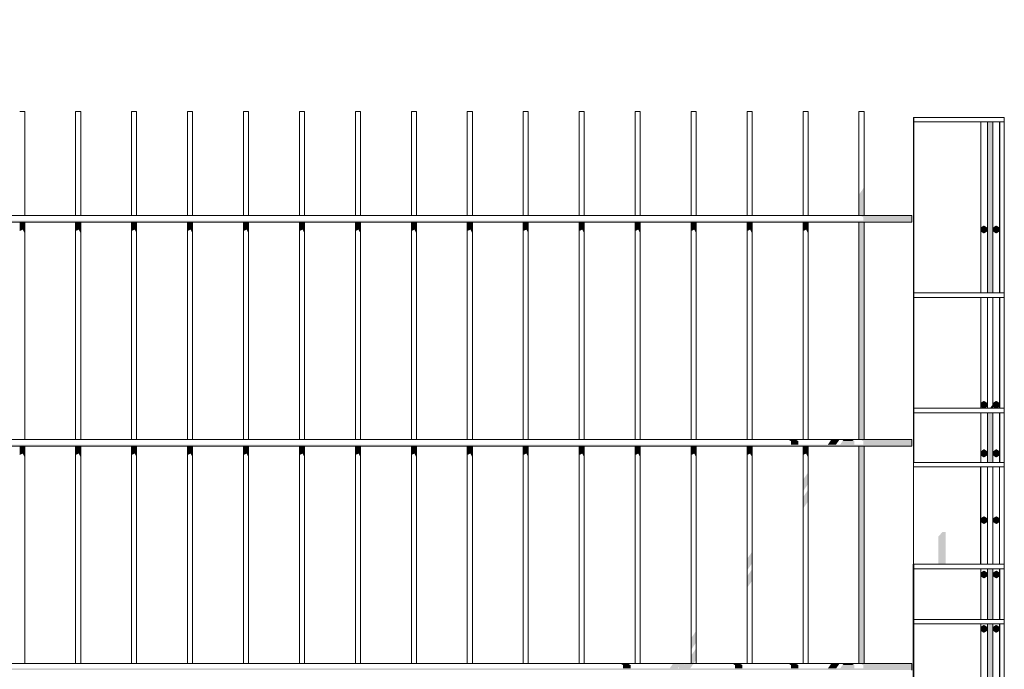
# Model space of a CAD drawing. Header units: metres. Extents: x -111 to -1, y -8 to 26.
# Tile 205 of 209: x -4.05 to -3.17, y 0.025 to 0.605. Entities that reach past the tile are written whole.
import ezdxf

# ---------------------------------------------------------------- set-up
doc = ezdxf.new("R2010")
doc.units = ezdxf.units.M
doc.header["$MEASUREMENT"] = 0
doc.layers.add('40 Absturzsicherung', color=7, linetype='Continuous')
doc.layers.add('94 Genehmigungsplanung Bemaßung', color=7, linetype='Continuous')
doc.styles.add('ERSTELLTER_STIL_2', font='arial.ttf')
doc.dimstyles.new('ERSTELLTER_STIL__1', dxfattribs={"dimtxt": 0.25, "dimasz": 0.19, "dimexe": 0.18, "dimexo": 0.1, "dimgap": 0, "dimtad": 1, "dimtih": 1, "dimtoh": 1, "dimzin": 0, "dimdsep": 46, "dimtxsty": 'ERSTELLTER_STIL_2', "dimblk": 'ARROWHEAD_6', "dimblk1": 'ARROWHEAD_6', "dimblk2": 'ARROWHEAD_6', "dimcen": 0.09, "dimclrd": 7, "dimclre": 7, "dimclrt": 7, "dimazin": 0, "dimtfac": 1, "dimtdec": 4, "dimtmove": 0, "dimatfit": 3, "dimfxl": 1, "dimtolj": 1, "dimtzin": 0, "dimarcsym": 0})

# ---------------------------------------------------------------- blocks, each defined once
blk = doc.blocks.new('*D122', base_point=(-27236.13209, 0))
at = {"layer": '94 Genehmigungsplanung Bemaßung', "color": 7, "linetype": 'Continuous', "lineweight": 13}
for p, q in [((-17.34109, 9.38425), (-17.34109, 9.75925)), ((-2.34191, 9.38425), (-2.34191, 9.75925)), ((-17.24109, 9.67175), (-17.44109, 9.47175)), ((-2.44191, 9.47175), (-2.24191, 9.67175)), ((-17.34109, 9.57175), (-2.34191, 9.57175)), ((-2.34191, 9.57175), (-2.19191, 9.57175))]:
    blk.add_line(p, q, dxfattribs=at)
at = {"layer": '94 Genehmigungsplanung Bemaßung', "color": 7, "lineweight": 13, "insert": (-10.27049, 9.62175), "char_height": 0.25, "attachment_point": 7, "style": 'ERSTELLTER_STIL_2'}
blk.add_mtext('\\A1;{\\pql;\\fArial|b0|i0|c0|p0;\\W1.000000;15,00}', dxfattribs=at)
blk = doc.blocks.new('ARROWHEAD_6')
at = {"color": 0, "linetype": 'Continuous', "lineweight": 0}
for p, q in [((-0.5, -0.5), (0.5, 0.5)), ((0, 0), (-1, 0))]:
    blk.add_line(p, q, dxfattribs=at)

msp = doc.modelspace()

# ---------------------------------------------------------------- hatches: boundary and pattern name
at = {"layer": '40 Absturzsicherung', "linetype": 'Continuous', "lineweight": 0, "true_color": 0x000000}
for points in [[(-3.25134, 0.25834), (-3.25135, 0.51408), (-3.25134, 0.25434)], [(-3.18505, 0.51408), (-3.18505, 0.36134), (-3.18268, 0.36134), (-3.18268, 0.51408)], [(-3.18268, 0.51408), (-3.18268, 0.36134), (-3.1803, 0.36134), (-3.1803, 0.51408)], [(-3.30007, 0.43048), (-3.29728, 0.43048), (-3.29728, 0.45312), (-3.30007, 0.44917)], [(-3.29555, 0.45556), (-3.29728, 0.45312), (-3.29728, 0.43048), (-3.29555, 0.43048)], [(-3.25291, 0.42598), (-4.77804, 0.42598), (-4.77804, 0.42448), (-3.25291, 0.42448)], [(-4.04728, 0.42448), (-4.05007, 0.42448), (-4.05007, 0.41661), (-4.04728, 0.4179)], [(-4.04728, 0.4179), (-4.04555, 0.41453), (-4.04555, 0.42448), (-4.04728, 0.42448)], [(-4.00007, 0.41661), (-3.99728, 0.4179), (-3.99728, 0.42448), (-4.00007, 0.42448)], [(-3.99728, 0.42448), (-3.99728, 0.4179), (-3.99555, 0.41453), (-3.99555, 0.42448)], [(-3.95007, 0.41661), (-3.94728, 0.4179), (-3.94728, 0.42448), (-3.95007, 0.42448)], [(-3.94728, 0.42448), (-3.94728, 0.4179), (-3.94555, 0.41453), (-3.94555, 0.42448)], [(-3.90007, 0.42448), (-3.90007, 0.41661), (-3.89728, 0.4179), (-3.89728, 0.42448)], [(-3.89728, 0.42448), (-3.89728, 0.4179), (-3.89555, 0.41453), (-3.89555, 0.42448)], [(-3.85007, 0.42448), (-3.85007, 0.41661), (-3.84728, 0.4179), (-3.84728, 0.42448)], [(-3.84728, 0.42448), (-3.84728, 0.4179), (-3.84555, 0.41453), (-3.84555, 0.42448)], [(-3.79728, 0.42448), (-3.80007, 0.42448), (-3.80007, 0.41661), (-3.79728, 0.4179)], [(-3.79728, 0.42448), (-3.79728, 0.4179), (-3.79555, 0.41453), (-3.79555, 0.42448)], [(-3.75007, 0.41661), (-3.74728, 0.4179), (-3.74728, 0.42448), (-3.75007, 0.42448)], [(-3.74728, 0.42448), (-3.74728, 0.4179), (-3.74555, 0.41453), (-3.74555, 0.42448)], [(-3.70007, 0.41661), (-3.69728, 0.4179), (-3.69728, 0.42448), (-3.70007, 0.42448)], [(-3.69728, 0.42448), (-3.69728, 0.4179), (-3.69555, 0.41453), (-3.69555, 0.42448)], [(-3.65007, 0.42448), (-3.65007, 0.41661), (-3.64728, 0.4179), (-3.64728, 0.42448)], [(-3.64728, 0.42448), (-3.64728, 0.4179), (-3.64555, 0.41453), (-3.64555, 0.42448)], [(-3.59728, 0.42448), (-3.60007, 0.42448), (-3.60007, 0.41661), (-3.59728, 0.4179)], [(-3.59728, 0.42448), (-3.59728, 0.4179), (-3.59555, 0.41453), (-3.59555, 0.42448)], [(-3.55007, 0.42448), (-3.55007, 0.41661), (-3.54728, 0.4179), (-3.54728, 0.42448)], [(-3.54555, 0.42448), (-3.54728, 0.42448), (-3.54728, 0.4179), (-3.54555, 0.41453)], [(-3.50007, 0.42448), (-3.50007, 0.41661), (-3.49728, 0.4179), (-3.49728, 0.42448)], [(-3.49728, 0.42448), (-3.49728, 0.4179), (-3.49555, 0.41453), (-3.49555, 0.42448)], [(-3.45007, 0.42448), (-3.45007, 0.41661), (-3.44728, 0.4179), (-3.44728, 0.42448)], [(-3.44728, 0.4179), (-3.44555, 0.41453), (-3.44555, 0.42448), (-3.44728, 0.42448)], [(-3.39728, 0.42448), (-3.40007, 0.42448), (-3.40007, 0.41661), (-3.39728, 0.4179)], [(-3.39728, 0.4179), (-3.39555, 0.41453), (-3.39555, 0.42448), (-3.39728, 0.42448)], [(-3.34728, 0.42448), (-3.35007, 0.42448), (-3.35007, 0.41661), (-3.34728, 0.4179)], [(-3.34728, 0.4179), (-3.34555, 0.41453), (-3.34555, 0.42448), (-3.34728, 0.42448)], [(-3.29728, 0.42448), (-3.30007, 0.42448), (-3.30007, 0.23048), (-3.29728, 0.23048)], [(-3.29887, 0.43048), (-3.29627, 0.42898), (-3.25291, 0.42898), (-3.25291, 0.43048)], [(-3.29728, 0.23048), (-3.29555, 0.23048), (-3.29555, 0.42448), (-3.29728, 0.42448)], [(-3.29627, 0.42898), (-3.29627, 0.42598), (-3.25291, 0.42598), (-3.25291, 0.42898)], [(-3.19094, 0.41658), (-3.19077, 0.41658), (-3.19077, 0.41958), (-3.19094, 0.41958)], [(-3.19094, 0.41658), (-3.18834, 0.41508), (-3.18818, 0.41508), (-3.19077, 0.41658)], [(-3.18558, 0.41658), (-3.18558, 0.41958), (-3.18818, 0.42108), (-3.19077, 0.41958), (-3.19077, 0.41658), (-3.18818, 0.41508)], [(-3.17994, 0.41958), (-3.17994, 0.41658), (-3.17977, 0.41658), (-3.17977, 0.41958)], [(-3.17977, 0.41658), (-3.17994, 0.41658), (-3.17734, 0.41508), (-3.17718, 0.41508)], [(-3.17458, 0.41658), (-3.17458, 0.41958), (-3.17718, 0.42108), (-3.17977, 0.41958), (-3.17977, 0.41658), (-3.17718, 0.41508)], [(-3.25134, 0.3238), (-3.25118, 0.32403), (-3.25118, 0.33438), (-3.25134, 0.33415)], [(-3.25118, 0.31882), (-3.25134, 0.31859), (-3.25134, 0.30824), (-3.25118, 0.30848)], [(-3.18558, 0.25984), (-3.18558, 0.26284), (-3.18818, 0.26434), (-3.19077, 0.26284), (-3.19077, 0.25984), (-3.18818, 0.25834)], [(-3.17458, 0.25984), (-3.17458, 0.26284), (-3.17718, 0.26434), (-3.17977, 0.26284), (-3.17977, 0.25984), (-3.17718, 0.25834)], [(-3.19094, 0.26284), (-3.19094, 0.25984), (-3.19077, 0.25984), (-3.19077, 0.26284)], [(-3.19094, 0.25984), (-3.18834, 0.25834), (-3.18818, 0.25834), (-3.19077, 0.25984), (-3.19091, 0.25984), (-3.19092, 0.25984)], [(-3.18296, 0.25834), (-3.18268, 0.25834), (-3.18268, 0.25874)], [(-3.18268, 0.25874), (-3.18268, 0.25834), (-3.1803, 0.25834), (-3.1803, 0.2621)], [(-3.17994, 0.26284), (-3.17994, 0.25984), (-3.17977, 0.25984), (-3.17977, 0.26284)], [(-3.17977, 0.25984), (-3.17994, 0.25984), (-3.17734, 0.25834), (-3.17718, 0.25834)], [(-3.18506, 0.25416), (-3.18506, 0.20994), (-3.18268, 0.20994), (-3.18268, 0.25434), (-3.18488, 0.25434)], [(-3.18268, 0.25434), (-3.18268, 0.20994), (-3.1803, 0.20994), (-3.1803, 0.25416), (-3.18048, 0.25434)], [(-3.36349, 0.23048), (-3.36089, 0.22898), (-3.35425, 0.22898), (-3.35685, 0.23048)], [(-3.36089, 0.22898), (-3.36089, 0.22598), (-3.35425, 0.22598), (-3.35425, 0.22898)], [(-3.3257, 0.22898), (-3.32782, 0.22598), (-3.32051, 0.22598), (-3.31839, 0.22898)], [(-3.3257, 0.22898), (-3.31839, 0.22898), (-3.31733, 0.23048), (-3.32464, 0.23048)], [(-3.31682, 0.22598), (-3.30426, 0.22598), (-3.30426, 0.22898), (-3.3147, 0.22898)], [(-3.31364, 0.23048), (-3.3147, 0.22898), (-3.30426, 0.22898), (-3.30648, 0.23027), (-3.30633, 0.23048)], [(-3.25291, 0.23048), (-3.29887, 0.23048), (-3.29627, 0.22898), (-3.25291, 0.22898)], [(-3.25291, 0.22898), (-3.29627, 0.22898), (-3.29627, 0.22598), (-3.25291, 0.22598)], [(-3.25291, 0.22598), (-4.77804, 0.22598), (-4.77804, 0.22448), (-3.25291, 0.22448)], [(-4.05007, 0.22448), (-4.05007, 0.21661), (-4.04728, 0.2179), (-4.04728, 0.22448)], [(-4.04728, 0.2179), (-4.04555, 0.21453), (-4.04555, 0.22448), (-4.04728, 0.22448)], [(-4.00007, 0.21661), (-3.99728, 0.2179), (-3.99728, 0.22448), (-4.00007, 0.22448)], [(-3.99728, 0.22448), (-3.99728, 0.2179), (-3.99555, 0.21453), (-3.99555, 0.22448)], [(-3.94728, 0.22448), (-3.95007, 0.22448), (-3.95007, 0.21661), (-3.94728, 0.2179)], [(-3.94728, 0.22448), (-3.94728, 0.2179), (-3.94555, 0.21453), (-3.94555, 0.22448)], [(-3.90007, 0.22448), (-3.90007, 0.21661), (-3.89728, 0.2179), (-3.89728, 0.22448)], [(-3.89728, 0.22448), (-3.89728, 0.2179), (-3.89555, 0.21453), (-3.89555, 0.22448)], [(-3.85007, 0.22448), (-3.85007, 0.21661), (-3.84728, 0.2179), (-3.84728, 0.22448)], [(-3.84728, 0.22448), (-3.84728, 0.2179), (-3.84555, 0.21453), (-3.84555, 0.22448)], [(-3.80007, 0.22448), (-3.80007, 0.21661), (-3.79728, 0.2179), (-3.79728, 0.22448)], [(-3.79728, 0.22448), (-3.79728, 0.2179), (-3.79555, 0.21453), (-3.79555, 0.22448)], [(-3.75007, 0.21661), (-3.74728, 0.2179), (-3.74728, 0.22448), (-3.75007, 0.22448)], [(-3.74728, 0.22448), (-3.74728, 0.2179), (-3.74555, 0.21453), (-3.74555, 0.22448)], [(-3.70007, 0.22448), (-3.70007, 0.21661), (-3.69728, 0.2179), (-3.69728, 0.22448)], [(-3.69728, 0.22448), (-3.69728, 0.2179), (-3.69555, 0.21453), (-3.69555, 0.22448)], [(-3.65007, 0.22448), (-3.65007, 0.21661), (-3.64728, 0.2179), (-3.64728, 0.22448)], [(-3.64728, 0.22448), (-3.64728, 0.2179), (-3.64555, 0.21453), (-3.64555, 0.22448)], [(-3.60007, 0.22448), (-3.60007, 0.21661), (-3.59728, 0.2179), (-3.59728, 0.22448)], [(-3.59728, 0.22448), (-3.59728, 0.2179), (-3.59555, 0.21453), (-3.59555, 0.22448)], [(-3.55007, 0.22448), (-3.55007, 0.21661), (-3.54728, 0.2179), (-3.54728, 0.22448)], [(-3.54555, 0.22448), (-3.54728, 0.22448), (-3.54728, 0.2179), (-3.54555, 0.21453)], [(-3.50007, 0.21661), (-3.49728, 0.2179), (-3.49728, 0.22448), (-3.50007, 0.22448)], [(-3.49728, 0.22448), (-3.49728, 0.2179), (-3.49555, 0.21453), (-3.49555, 0.22448)], [(-3.44728, 0.22448), (-3.45007, 0.22448), (-3.45007, 0.21661), (-3.44728, 0.2179)], [(-3.44728, 0.22448), (-3.44728, 0.2179), (-3.44555, 0.21453), (-3.44555, 0.22448)], [(-3.39728, 0.22448), (-3.40007, 0.22448), (-3.40007, 0.21661), (-3.39728, 0.2179)], [(-3.39728, 0.2179), (-3.39555, 0.21453), (-3.39555, 0.22448), (-3.39728, 0.22448)], [(-3.34728, 0.22448), (-3.35007, 0.22448), (-3.35007, 0.21661), (-3.34728, 0.2179)], [(-3.34728, 0.2179), (-3.34555, 0.21453), (-3.34555, 0.22448), (-3.34728, 0.22448)], [(-3.29728, 0.22448), (-3.30007, 0.22448), (-3.30007, 0.03048), (-3.29728, 0.03048)], [(-3.29555, 0.22448), (-3.29728, 0.22448), (-3.29728, 0.03048), (-3.29555, 0.03048)], [(-3.18558, 0.21658), (-3.18558, 0.21958), (-3.18818, 0.22108), (-3.19077, 0.21958), (-3.19077, 0.21658), (-3.18818, 0.21508)], [(-3.17458, 0.21658), (-3.17458, 0.21958), (-3.17718, 0.22108), (-3.17977, 0.21958), (-3.17977, 0.21658), (-3.17718, 0.21508)], [(-3.19094, 0.21658), (-3.19077, 0.21658), (-3.19077, 0.21958), (-3.19094, 0.21958)], [(-3.19077, 0.21658), (-3.19094, 0.21658), (-3.18834, 0.21508), (-3.18818, 0.21508)], [(-3.17994, 0.21958), (-3.17994, 0.21658), (-3.17977, 0.21658), (-3.17977, 0.21958)], [(-3.17977, 0.21658), (-3.17994, 0.21658), (-3.17734, 0.21508), (-3.17718, 0.21508)], [(-3.35007, 0.18417), (-3.34728, 0.18812), (-3.34728, 0.19847), (-3.35007, 0.19452)], [(-3.34728, 0.18812), (-3.34555, 0.19057), (-3.34555, 0.20091), (-3.34728, 0.19847)], [(-3.34555, 0.18536), (-3.34728, 0.18291), (-3.34728, 0.17256), (-3.34555, 0.17501)], [(-3.34728, 0.18291), (-3.35007, 0.17896), (-3.35007, 0.16861), (-3.34728, 0.17256)], [(-3.19111, 0.15684), (-3.19077, 0.15684), (-3.19077, 0.15984), (-3.19111, 0.15984)], [(-3.18558, 0.15684), (-3.18558, 0.15984), (-3.18818, 0.16134), (-3.19077, 0.15984), (-3.19077, 0.15684), (-3.18818, 0.15534)], [(-3.18011, 0.15984), (-3.18011, 0.15684), (-3.17977, 0.15684), (-3.17977, 0.15984)], [(-3.17458, 0.15684), (-3.17458, 0.15984), (-3.17718, 0.16134), (-3.17977, 0.15984), (-3.17977, 0.15684), (-3.17718, 0.15534)], [(-3.19111, 0.15684), (-3.18851, 0.15534), (-3.18818, 0.15534), (-3.19077, 0.15684)], [(-3.17977, 0.15684), (-3.18011, 0.15684), (-3.17751, 0.15534), (-3.17718, 0.15534)], [(-3.22912, 0.11906), (-3.22248, 0.11906), (-3.22248, 0.14781), (-3.22542, 0.14781), (-3.22912, 0.14385)], [(-3.40007, 0.11345), (-3.39728, 0.1174), (-3.39728, 0.12775), (-3.40007, 0.1238)], [(-3.39728, 0.1174), (-3.39555, 0.11985), (-3.39555, 0.1302), (-3.39728, 0.12775)], [(-3.39555, 0.11464), (-3.39728, 0.1122), (-3.39728, 0.10185), (-3.39555, 0.10429)], [(-3.25151, -0.42404), (-3.25151, -0.4245), (-3.25151, 0.11506)], [(-3.18506, 0.06983), (-3.18268, 0.06983), (-3.18268, 0.11506), (-3.18488, 0.11506), (-3.18506, 0.11488)], [(-3.18268, 0.06983), (-3.1803, 0.06983), (-3.1803, 0.11488), (-3.18048, 0.11506), (-3.18268, 0.11506)], [(-3.39728, 0.1122), (-3.40007, 0.10824), (-3.40007, 0.09789), (-3.39728, 0.10185)], [(-3.19111, 0.11144), (-3.19111, 0.10844), (-3.19077, 0.10844), (-3.19077, 0.11144)], [(-3.19077, 0.10844), (-3.19111, 0.10844), (-3.18851, 0.10694), (-3.18818, 0.10694)], [(-3.18558, 0.10844), (-3.18558, 0.11144), (-3.18818, 0.11294), (-3.19077, 0.11144), (-3.19077, 0.10844), (-3.18818, 0.10694)], [(-3.18011, 0.11144), (-3.18011, 0.10844), (-3.17977, 0.10844), (-3.17977, 0.11144)], [(-3.17977, 0.10844), (-3.18011, 0.10844), (-3.17751, 0.10694), (-3.17718, 0.10694)], [(-3.17458, 0.10844), (-3.17458, 0.11144), (-3.17718, 0.11294), (-3.17977, 0.11144), (-3.17977, 0.10844), (-3.17718, 0.10694)], [(-3.25134, 0.06583), (-3.25134, -0.47179), (-3.25134, -0.47212)], [(-3.25118, 0.06583), (-3.25118, -0.4877), (-3.25117, -0.48816)], [(-3.19094, 0.06284), (-3.19094, 0.05984), (-3.19077, 0.05984), (-3.19077, 0.06284)], [(-3.18558, 0.05984), (-3.18558, 0.06284), (-3.18818, 0.06434), (-3.19077, 0.06284), (-3.19077, 0.05984), (-3.18818, 0.05834)], [(-3.18506, -0.004), (-3.18268, -0.004), (-3.18268, 0.06583), (-3.18488, 0.06583), (-3.18506, 0.06565)], [(-3.18268, -0.004), (-3.18033, -0.004), (-3.18033, -0.48945), (-3.1803, -0.48945), (-3.1803, 0.06565), (-3.18048, 0.06583), (-3.18268, 0.06583)], [(-3.17977, 0.06284), (-3.17994, 0.06284), (-3.17994, 0.05984), (-3.17977, 0.05984)], [(-3.17458, 0.05984), (-3.17458, 0.06284), (-3.17718, 0.06434), (-3.17977, 0.06284), (-3.17977, 0.05984), (-3.17718, 0.05834)], [(-3.17451, 0.06583), (-3.17451, -0.4259), (-3.17451, -0.42633)], [(-3.17434, 0.06583), (-3.17434, -0.47371), (-3.17434, -0.47398)], [(-3.17418, 0.06583), (-3.17418, -0.48956), (-3.17417, -0.48999)], [(-3.45007, 0.04273), (-3.44728, 0.04669), (-3.44728, 0.05704), (-3.45007, 0.05308)], [(-3.44728, 0.04669), (-3.44555, 0.04913), (-3.44555, 0.05948), (-3.44728, 0.05704)], [(-3.19092, 0.05984), (-3.19094, 0.05984), (-3.18834, 0.05834), (-3.18818, 0.05834), (-3.19077, 0.05984), (-3.19091, 0.05984)], [(-3.17977, 0.05984), (-3.17994, 0.05984), (-3.17734, 0.05834), (-3.17718, 0.05834)], [(-3.45007, 0.03048), (-3.44773, 0.03048), (-3.44728, 0.03113), (-3.44728, 0.04148), (-3.45007, 0.03753)], [(-3.44728, 0.03113), (-3.44555, 0.03357), (-3.44555, 0.04392), (-3.44728, 0.04148)], [(-3.51346, 0.03048), (-3.51086, 0.02898), (-3.50422, 0.02898), (-3.50682, 0.03048)], [(-3.51086, 0.02898), (-3.51086, 0.02598), (-3.50422, 0.02598), (-3.50422, 0.02898)], [(-3.46711, 0.02898), (-3.46923, 0.02598), (-3.46192, 0.02598), (-3.46087, 0.02746), (-3.46087, 0.02598), (-3.45092, 0.02598), (-3.44879, 0.02898)], [(-3.46711, 0.02898), (-3.44879, 0.02898), (-3.44773, 0.03048), (-3.45505, 0.03048), (-3.45557, 0.02975), (-3.45683, 0.03048), (-3.46605, 0.03048)], [(-3.40684, 0.03048), (-3.41348, 0.03048), (-3.41088, 0.02898), (-3.40424, 0.02898)], [(-3.41088, 0.02598), (-3.40424, 0.02598), (-3.40424, 0.02898), (-3.41088, 0.02898)], [(-3.36349, 0.03048), (-3.36089, 0.02898), (-3.35425, 0.02898), (-3.35685, 0.03048)], [(-3.35425, 0.02898), (-3.36089, 0.02898), (-3.36089, 0.02598), (-3.35425, 0.02598)], [(-3.3257, 0.02898), (-3.32782, 0.02598), (-3.32051, 0.02598), (-3.31839, 0.02898)], [(-3.3257, 0.02898), (-3.31839, 0.02898), (-3.31733, 0.03048), (-3.32464, 0.03048)], [(-3.31682, 0.02598), (-3.30426, 0.02598), (-3.30426, 0.02898), (-3.3147, 0.02898)], [(-3.31364, 0.03048), (-3.3147, 0.02898), (-3.30426, 0.02898), (-3.30648, 0.03027), (-3.30633, 0.03048)], [(-3.25291, 0.03048), (-3.29887, 0.03048), (-3.29627, 0.02898), (-3.25291, 0.02898)], [(-3.25291, 0.02898), (-3.29627, 0.02898), (-3.29627, 0.02598), (-3.25291, 0.02598)], [(-3.25291, 0.02598), (-4.77804, 0.02598), (-4.77804, 0.02448), (-3.25291, 0.02448)]]:
    msp.add_hatch(color=18, dxfattribs=at).paths.add_polyline_path(points)

# ---------------------------------------------------------------- linework, layer by layer
at = {"layer": '40 Absturzsicherung', "color": 7, "linetype": 'Continuous', "lineweight": 13}
for p, q in [((-4.04728, 0.52348), (-4.05007, 0.52348)), ((-4.04555, 0.52348), (-4.04728, 0.52348)), ((-4.04555, 0.43048), (-4.04555, 0.52348)), ((-3.99728, 0.52348), (-4.00007, 0.52348)), ((-4.00007, 0.43048), (-4.00007, 0.52348)), ((-3.99555, 0.52348), (-3.99728, 0.52348)), ((-3.99555, 0.43048), (-3.99555, 0.52348)), ((-3.94728, 0.52348), (-3.95007, 0.52348)), ((-3.95007, 0.43048), (-3.95007, 0.52348)), ((-3.94555, 0.52348), (-3.94728, 0.52348)), ((-3.94555, 0.43048), (-3.94555, 0.52348)), ((-3.89728, 0.52348), (-3.90007, 0.52348)), ((-3.90007, 0.43048), (-3.90007, 0.52348)), ((-3.89555, 0.52348), (-3.89728, 0.52348)), ((-3.89555, 0.43048), (-3.89555, 0.52348)), ((-3.84728, 0.52348), (-3.85007, 0.52348)), ((-3.85007, 0.43048), (-3.85007, 0.52348)), ((-3.84555, 0.52348), (-3.84728, 0.52348)), ((-3.84555, 0.43048), (-3.84555, 0.52348)), ((-3.79728, 0.52348), (-3.80007, 0.52348)), ((-3.80007, 0.43048), (-3.80007, 0.52348)), ((-3.79555, 0.52348), (-3.79728, 0.52348)), ((-3.79555, 0.43048), (-3.79555, 0.52348)), ((-3.74728, 0.52348), (-3.75007, 0.52348)), ((-3.75007, 0.43048), (-3.75007, 0.52348)), ((-3.74555, 0.52348), (-3.74728, 0.52348)), ((-3.74555, 0.43048), (-3.74555, 0.52348)), ((-3.69728, 0.52348), (-3.70007, 0.52348)), ((-3.70007, 0.43048), (-3.70007, 0.52348)), ((-3.69555, 0.52348), (-3.69728, 0.52348)), ((-3.69555, 0.43048), (-3.69555, 0.52348)), ((-3.64728, 0.52348), (-3.65007, 0.52348)), ((-3.65007, 0.43048), (-3.65007, 0.52348)), ((-3.64555, 0.52348), (-3.64728, 0.52348)), ((-3.64555, 0.43048), (-3.64555, 0.52348)), ((-3.59728, 0.52348), (-3.60007, 0.52348)), ((-3.60007, 0.43048), (-3.60007, 0.52348)), ((-3.59555, 0.52348), (-3.59728, 0.52348)), ((-3.59555, 0.43048), (-3.59555, 0.52348)), ((-3.54728, 0.52348), (-3.55007, 0.52348)), ((-3.55007, 0.43048), (-3.55007, 0.52348)), ((-3.54555, 0.52348), (-3.54728, 0.52348)), ((-3.54555, 0.43048), (-3.54555, 0.52348)), ((-3.49728, 0.52348), (-3.50007, 0.52348)), ((-3.50007, 0.43048), (-3.50007, 0.52348)), ((-3.49555, 0.52348), (-3.49728, 0.52348)), ((-3.49555, 0.43048), (-3.49555, 0.52348)), ((-3.44728, 0.52348), (-3.45007, 0.52348)), ((-3.45007, 0.43048), (-3.45007, 0.52348)), ((-3.44555, 0.52348), (-3.44728, 0.52348)), ((-3.44555, 0.43048), (-3.44555, 0.52348)), ((-3.39728, 0.52348), (-3.40007, 0.52348)), ((-3.40007, 0.43048), (-3.40007, 0.52348)), ((-3.39555, 0.52348), (-3.39728, 0.52348)), ((-3.39555, 0.43048), (-3.39555, 0.52348)), ((-3.34728, 0.52348), (-3.35007, 0.52348)), ((-3.35007, 0.43048), (-3.35007, 0.52348)), ((-3.34555, 0.52348), (-3.34728, 0.52348)), ((-3.34555, 0.43048), (-3.34555, 0.52348)), ((-3.29728, 0.52348), (-3.30007, 0.52348)), ((-3.30007, 0.43048), (-3.30007, 0.52348)), ((-3.29555, 0.52348), (-3.29728, 0.52348)), ((-3.29555, 0.43048), (-3.29555, 0.52348)), ((-3.25117, 0.51808), (-3.25134, 0.51808)), ((-3.25134, 0.51408), (-3.25134, 0.51808)), ((-3.25118, 0.51408), (-3.25134, 0.51408)), ((-3.25134, 0.25834), (-3.25134, 0.51408)), ((-3.17017, 0.51808), (-3.25117, 0.51808)), ((-3.25117, 0.51408), (-3.25117, 0.51808)), ((-3.19117, 0.51408), (-3.25117, 0.51408)), ((-3.25117, 0.36134), (-3.25117, 0.51408)), ((-3.19117, 0.36134), (-3.19117, 0.51408)), ((-3.17417, 0.51408), (-3.19117, 0.51408)), ((-3.18505, 0.36134), (-3.18505, 0.51408)), ((-3.1803, 0.36134), (-3.1803, 0.51408)), ((-3.17434, 0.36134), (-3.17434, 0.51408)), ((-3.17017, 0.51408), (-3.17417, 0.51408)), ((-3.17417, 0.36134), (-3.17417, 0.51408)), ((-3.17017, 0.51408), (-3.17017, 0.51808)), ((-3.17017, 0.36134), (-3.17017, 0.51408)), ((-4.77804, 0.43048), (-3.25291, 0.43048)), ((-4.77804, 0.42448), (-3.25291, 0.42448)), ((-4.04555, 0.23048), (-4.04555, 0.42448)), ((-4.00007, 0.23048), (-4.00007, 0.42448)), ((-3.99555, 0.23048), (-3.99555, 0.42448)), ((-3.95007, 0.23048), (-3.95007, 0.42448)), ((-3.94555, 0.23048), (-3.94555, 0.42448)), ((-3.90007, 0.23048), (-3.90007, 0.42448)), ((-3.89555, 0.23048), (-3.89555, 0.42448)), ((-3.85007, 0.23048), (-3.85007, 0.42448)), ((-3.84555, 0.23048), (-3.84555, 0.42448)), ((-3.80007, 0.23048), (-3.80007, 0.42448)), ((-3.79555, 0.23048), (-3.79555, 0.42448)), ((-3.75007, 0.23048), (-3.75007, 0.42448)), ((-3.74555, 0.23048), (-3.74555, 0.42448)), ((-3.70007, 0.23048), (-3.70007, 0.42448)), ((-3.69555, 0.23048), (-3.69555, 0.42448)), ((-3.65007, 0.23048), (-3.65007, 0.42448)), ((-3.64555, 0.23048), (-3.64555, 0.42448)), ((-3.60007, 0.23048), (-3.60007, 0.42448)), ((-3.59555, 0.23048), (-3.59555, 0.42448)), ((-3.55007, 0.23048), (-3.55007, 0.42448)), ((-3.54555, 0.23048), (-3.54555, 0.42448)), ((-3.50007, 0.23048), (-3.50007, 0.42448)), ((-3.49555, 0.23048), (-3.49555, 0.42448)), ((-3.45007, 0.23048), (-3.45007, 0.42448)), ((-3.44555, 0.23048), (-3.44555, 0.42448)), ((-3.40007, 0.23048), (-3.40007, 0.42448)), ((-3.39555, 0.23048), (-3.39555, 0.42448)), ((-3.35007, 0.23048), (-3.35007, 0.42448)), ((-3.34555, 0.23048), (-3.34555, 0.42448)), ((-3.30007, 0.23048), (-3.30007, 0.42448)), ((-3.29555, 0.23048), (-3.29555, 0.42448)), ((-3.25291, 0.42898), (-3.25291, 0.43048)), ((-3.25291, 0.42598), (-3.25291, 0.42898)), ((-3.25291, 0.42448), (-3.25291, 0.42598)), ((-3.19094, 0.41958), (-3.18834, 0.42108)), ((-3.19094, 0.41658), (-3.19094, 0.41958)), ((-3.18834, 0.41508), (-3.19094, 0.41658)), ((-3.19077, 0.41958), (-3.18818, 0.42108)), ((-3.19077, 0.41658), (-3.19077, 0.41958)), ((-3.18818, 0.41508), (-3.19077, 0.41658)), ((-3.18834, 0.42108), (-3.18818, 0.42108)), ((-3.18834, 0.41508), (-3.18818, 0.41508)), ((-3.18818, 0.42108), (-3.18558, 0.41958)), ((-3.18558, 0.41658), (-3.18818, 0.41508)), ((-3.18558, 0.41958), (-3.18558, 0.41658)), ((-3.17994, 0.41958), (-3.17734, 0.42108)), ((-3.17994, 0.41658), (-3.17994, 0.41958)), ((-3.17734, 0.41508), (-3.17994, 0.41658)), ((-3.17977, 0.41958), (-3.17718, 0.42108)), ((-3.17977, 0.41658), (-3.17977, 0.41958)), ((-3.17718, 0.41508), (-3.17977, 0.41658)), ((-3.17734, 0.42108), (-3.17718, 0.42108)), ((-3.17734, 0.41508), (-3.17718, 0.41508)), ((-3.17718, 0.42108), (-3.17458, 0.41958)), ((-3.17458, 0.41658), (-3.17718, 0.41508)), ((-3.17458, 0.41958), (-3.17458, 0.41658)), ((-3.17017, 0.36134), (-3.25117, 0.36134)), ((-3.25117, 0.35734), (-3.25117, 0.36134)), ((-3.17017, 0.35734), (-3.17017, 0.36134)), ((-3.19117, 0.35734), (-3.25117, 0.35734)), ((-3.25117, 0.25834), (-3.25117, 0.35734)), ((-3.19117, 0.25834), (-3.19117, 0.35734)), ((-3.17417, 0.35734), (-3.19117, 0.35734)), ((-3.18506, 0.25834), (-3.18506, 0.35734)), ((-3.1803, 0.25834), (-3.1803, 0.35734)), ((-3.17434, 0.25834), (-3.17434, 0.35734)), ((-3.17017, 0.35734), (-3.17417, 0.35734)), ((-3.17417, 0.25834), (-3.17417, 0.35734)), ((-3.17017, 0.25834), (-3.17017, 0.35734)), ((-3.19094, 0.26284), (-3.18834, 0.26434)), ((-3.19077, 0.26284), (-3.18818, 0.26434)), ((-3.18834, 0.26434), (-3.18818, 0.26434)), ((-3.18818, 0.26434), (-3.18558, 0.26284)), ((-3.17994, 0.26284), (-3.17734, 0.26434)), ((-3.17977, 0.26284), (-3.17718, 0.26434)), ((-3.17734, 0.26434), (-3.17718, 0.26434)), ((-3.17718, 0.26434), (-3.17458, 0.26284)), ((-3.25117, 0.25834), (-3.25134, 0.25834)), ((-3.25134, 0.25434), (-3.25134, 0.25834)), ((-3.17017, 0.25834), (-3.25117, 0.25834)), ((-3.25117, 0.25434), (-3.25117, 0.25834)), ((-3.19094, 0.25984), (-3.19094, 0.26284)), ((-3.18834, 0.25834), (-3.19094, 0.25984)), ((-3.19077, 0.25984), (-3.19077, 0.26284)), ((-3.18818, 0.25834), (-3.19077, 0.25984)), ((-3.18558, 0.25984), (-3.18818, 0.25834)), ((-3.18558, 0.26284), (-3.18558, 0.25984)), ((-3.17994, 0.25984), (-3.17994, 0.26284)), ((-3.17734, 0.25834), (-3.17994, 0.25984)), ((-3.17977, 0.25984), (-3.17977, 0.26284)), ((-3.17718, 0.25834), (-3.17977, 0.25984)), ((-3.17458, 0.25984), (-3.17718, 0.25834)), ((-3.17458, 0.26284), (-3.17458, 0.25984)), ((-3.17017, 0.25434), (-3.17017, 0.25834)), ((-3.25118, 0.25434), (-3.25134, 0.25434)), ((-3.25134, 0.20994), (-3.25134, 0.25434)), ((-3.19117, 0.25434), (-3.25117, 0.25434)), ((-3.25117, 0.20994), (-3.25117, 0.25434)), ((-3.19117, 0.20994), (-3.19117, 0.25434)), ((-3.17417, 0.25434), (-3.19117, 0.25434)), ((-3.18506, 0.20994), (-3.18506, 0.25434)), ((-3.1803, 0.20994), (-3.1803, 0.25434)), ((-3.17434, 0.20994), (-3.17434, 0.25434)), ((-3.17017, 0.25434), (-3.17417, 0.25434)), ((-3.17417, 0.20994), (-3.17417, 0.25434)), ((-3.17017, 0.11906), (-3.17017, 0.25434)), ((-4.77804, 0.23048), (-3.25291, 0.23048)), ((-3.25291, 0.22898), (-3.25291, 0.23048)), ((-3.25291, 0.22598), (-3.25291, 0.22898)), ((-4.77804, 0.22448), (-3.25291, 0.22448)), ((-4.04555, 0.03048), (-4.04555, 0.22448)), ((-4.00007, 0.03048), (-4.00007, 0.22448)), ((-3.99555, 0.03048), (-3.99555, 0.22448)), ((-3.95007, 0.03048), (-3.95007, 0.22448)), ((-3.94555, 0.03048), (-3.94555, 0.22448)), ((-3.90007, 0.03048), (-3.90007, 0.22448)), ((-3.89555, 0.03048), (-3.89555, 0.22448)), ((-3.85007, 0.03048), (-3.85007, 0.22448)), ((-3.84555, 0.03048), (-3.84555, 0.22448)), ((-3.80007, 0.03048), (-3.80007, 0.22448)), ((-3.79555, 0.03048), (-3.79555, 0.22448)), ((-3.75007, 0.03048), (-3.75007, 0.22448)), ((-3.74555, 0.03048), (-3.74555, 0.22448)), ((-3.70007, 0.03048), (-3.70007, 0.22448)), ((-3.69555, 0.03048), (-3.69555, 0.22448)), ((-3.65007, 0.03048), (-3.65007, 0.22448)), ((-3.64555, 0.03048), (-3.64555, 0.22448)), ((-3.60007, 0.03048), (-3.60007, 0.22448)), ((-3.59555, 0.03048), (-3.59555, 0.22448)), ((-3.55007, 0.03048), (-3.55007, 0.22448)), ((-3.54555, 0.03048), (-3.54555, 0.22448)), ((-3.50007, 0.03048), (-3.50007, 0.22448)), ((-3.49555, 0.03048), (-3.49555, 0.22448)), ((-3.45007, 0.03048), (-3.45007, 0.22448)), ((-3.44555, 0.03048), (-3.44555, 0.22448)), ((-3.40007, 0.03048), (-3.40007, 0.22448)), ((-3.39555, 0.03048), (-3.39555, 0.22448)), ((-3.35007, 0.03048), (-3.35007, 0.22448)), ((-3.34555, 0.03048), (-3.34555, 0.22448)), ((-3.30007, 0.03048), (-3.30007, 0.22448)), ((-3.29555, 0.03048), (-3.29555, 0.22448)), ((-3.25291, 0.22448), (-3.25291, 0.22598)), ((-3.19094, 0.21958), (-3.18834, 0.22108)), ((-3.19077, 0.21958), (-3.18818, 0.22108)), ((-3.18834, 0.22108), (-3.18818, 0.22108)), ((-3.18818, 0.22108), (-3.18558, 0.21958)), ((-3.17994, 0.21958), (-3.17734, 0.22108)), ((-3.17977, 0.21958), (-3.17718, 0.22108)), ((-3.17734, 0.22108), (-3.17718, 0.22108)), ((-3.17718, 0.22108), (-3.17458, 0.21958)), ((-3.19094, 0.21658), (-3.19094, 0.21958)), ((-3.18834, 0.21508), (-3.19094, 0.21658)), ((-3.19077, 0.21658), (-3.19077, 0.21958)), ((-3.18818, 0.21508), (-3.19077, 0.21658)), ((-3.18834, 0.21508), (-3.18818, 0.21508)), ((-3.18558, 0.21658), (-3.18818, 0.21508)), ((-3.18558, 0.21958), (-3.18558, 0.21658)), ((-3.17994, 0.21658), (-3.17994, 0.21958)), ((-3.17734, 0.21508), (-3.17994, 0.21658)), ((-3.17977, 0.21658), (-3.17977, 0.21958)), ((-3.17718, 0.21508), (-3.17977, 0.21658)), ((-3.17734, 0.21508), (-3.17718, 0.21508)), ((-3.17458, 0.21658), (-3.17718, 0.21508)), ((-3.17458, 0.21958), (-3.17458, 0.21658)), ((-3.17034, 0.20994), (-3.25134, 0.20994)), ((-3.25134, 0.20594), (-3.25134, 0.20994)), ((-3.19134, 0.20594), (-3.25134, 0.20594)), ((-3.25134, 0.11906), (-3.25134, 0.20594)), ((-3.19134, 0.11906), (-3.19134, 0.20594)), ((-3.18521, 0.20594), (-3.19134, 0.20594)), ((-3.19117, 0.11906), (-3.19117, 0.20594)), ((-3.18268, 0.20594), (-3.18506, 0.20594)), ((-3.18506, 0.11906), (-3.18506, 0.20594)), ((-3.1803, 0.20594), (-3.18268, 0.20594)), ((-3.17434, 0.20594), (-3.1803, 0.20594)), ((-3.1803, 0.11906), (-3.1803, 0.20594)), ((-3.17034, 0.20594), (-3.17434, 0.20594)), ((-3.17434, 0.11906), (-3.17434, 0.20594)), ((-3.17034, 0.20594), (-3.17034, 0.20994)), ((-3.17034, 0.11906), (-3.17034, 0.20594)), ((-3.19111, 0.15984), (-3.18851, 0.16134)), ((-3.19111, 0.15684), (-3.19111, 0.15984)), ((-3.19077, 0.15984), (-3.18818, 0.16134)), ((-3.19077, 0.15684), (-3.19077, 0.15984)), ((-3.18851, 0.16134), (-3.18818, 0.16134)), ((-3.18818, 0.16134), (-3.18558, 0.15984)), ((-3.18558, 0.15984), (-3.18558, 0.15684)), ((-3.18011, 0.15984), (-3.17751, 0.16134)), ((-3.18011, 0.15684), (-3.18011, 0.15984)), ((-3.17977, 0.15984), (-3.17718, 0.16134)), ((-3.17977, 0.15684), (-3.17977, 0.15984)), ((-3.17751, 0.16134), (-3.17718, 0.16134)), ((-3.17718, 0.16134), (-3.17458, 0.15984)), ((-3.17458, 0.15984), (-3.17458, 0.15684)), ((-3.18851, 0.15534), (-3.19111, 0.15684)), ((-3.18818, 0.15534), (-3.19077, 0.15684)), ((-3.18851, 0.15534), (-3.18818, 0.15534)), ((-3.18558, 0.15684), (-3.18818, 0.15534)), ((-3.17751, 0.15534), (-3.18011, 0.15684)), ((-3.17718, 0.15534), (-3.17977, 0.15684)), ((-3.17751, 0.15534), (-3.17718, 0.15534)), ((-3.17458, 0.15684), (-3.17718, 0.15534)), ((-3.25134, 0.11906), (-3.25151, 0.11906)), ((-3.25151, 0.11506), (-3.25151, 0.11906)), ((-3.25134, 0.11506), (-3.25151, 0.11506)), ((-3.25151, -0.42442), (-3.25151, 0.11506)), ((-3.25118, 0.11906), (-3.25134, 0.11906)), ((-3.25134, 0.11506), (-3.25134, 0.11906)), ((-3.25118, 0.11506), (-3.25134, 0.11506)), ((-3.25134, 0.06983), (-3.25134, 0.11506)), ((-3.17017, 0.11906), (-3.25117, 0.11906)), ((-3.25117, 0.11506), (-3.25117, 0.11906)), ((-3.19117, 0.11506), (-3.25117, 0.11506)), ((-3.25117, 0.06983), (-3.25117, 0.11506)), ((-3.19117, 0.06983), (-3.19117, 0.11506)), ((-3.17417, 0.11506), (-3.19117, 0.11506)), ((-3.18506, 0.06983), (-3.18506, 0.11506)), ((-3.1803, 0.06983), (-3.1803, 0.11506)), ((-3.17451, 0.06983), (-3.17451, 0.11506)), ((-3.17434, 0.06983), (-3.17434, 0.11506)), ((-3.17017, 0.11506), (-3.17417, 0.11506)), ((-3.17417, 0.06983), (-3.17417, 0.11506)), ((-3.17017, 0.11506), (-3.17017, 0.11906)), ((-3.17017, 0.06983), (-3.17017, 0.11506)), ((-3.19111, 0.11144), (-3.18851, 0.11294)), ((-3.19111, 0.10844), (-3.19111, 0.11144)), ((-3.18851, 0.10694), (-3.19111, 0.10844)), ((-3.19077, 0.11144), (-3.18818, 0.11294)), ((-3.19077, 0.10844), (-3.19077, 0.11144)), ((-3.18818, 0.10694), (-3.19077, 0.10844)), ((-3.18851, 0.11294), (-3.18818, 0.11294)), ((-3.18851, 0.10694), (-3.18818, 0.10694)), ((-3.18818, 0.11294), (-3.18558, 0.11144)), ((-3.18558, 0.10844), (-3.18818, 0.10694)), ((-3.18558, 0.11144), (-3.18558, 0.10844)), ((-3.18011, 0.11144), (-3.17751, 0.11294)), ((-3.18011, 0.10844), (-3.18011, 0.11144)), ((-3.17751, 0.10694), (-3.18011, 0.10844)), ((-3.17977, 0.11144), (-3.17718, 0.11294)), ((-3.17977, 0.10844), (-3.17977, 0.11144)), ((-3.17718, 0.10694), (-3.17977, 0.10844)), ((-3.17751, 0.11294), (-3.17718, 0.11294)), ((-3.17751, 0.10694), (-3.17718, 0.10694)), ((-3.17718, 0.11294), (-3.17458, 0.11144)), ((-3.17458, 0.10844), (-3.17718, 0.10694)), ((-3.17458, 0.11144), (-3.17458, 0.10844)), ((-3.25118, 0.06983), (-3.25134, 0.06983)), ((-3.25134, 0.06583), (-3.25134, 0.06983)), ((-3.25118, 0.06583), (-3.25134, 0.06583)), ((-3.25134, -0.47216), (-3.25134, 0.06583)), ((-3.17017, 0.06983), (-3.25117, 0.06983)), ((-3.25117, 0.06583), (-3.25117, 0.06983)), ((-3.19117, 0.06583), (-3.25117, 0.06583)), ((-3.25117, -0.48808), (-3.25117, 0.06583)), ((-3.19117, -0.48957), (-3.19117, 0.06583)), ((-3.17417, 0.06583), (-3.19117, 0.06583)), ((-3.19094, 0.06284), (-3.18834, 0.06434)), ((-3.19094, 0.05984), (-3.19094, 0.06284)), ((-3.19077, 0.06284), (-3.18818, 0.06434)), ((-3.19077, 0.05984), (-3.19077, 0.06284)), ((-3.18834, 0.06434), (-3.18818, 0.06434)), ((-3.18818, 0.06434), (-3.18558, 0.06284)), ((-3.18558, 0.06284), (-3.18558, 0.05984)), ((-3.18506, -0.004), (-3.18506, 0.06583)), ((-3.1803, -0.48945), (-3.1803, 0.06583)), ((-3.17994, 0.06284), (-3.17734, 0.06434)), ((-3.17994, 0.05984), (-3.17994, 0.06284)), ((-3.17977, 0.06284), (-3.17718, 0.06434)), ((-3.17977, 0.05984), (-3.17977, 0.06284)), ((-3.17734, 0.06434), (-3.17718, 0.06434)), ((-3.17718, 0.06434), (-3.17458, 0.06284)), ((-3.17458, 0.06284), (-3.17458, 0.05984)), ((-3.17451, -0.42633), (-3.17451, 0.06583)), ((-3.17434, -0.47407), (-3.17434, 0.06583)), ((-3.17017, 0.06583), (-3.17417, 0.06583)), ((-3.17417, -0.48999), (-3.17417, 0.06583)), ((-3.17017, 0.06583), (-3.17017, 0.06983)), ((-3.17017, -0.49009), (-3.17017, 0.06583)), ((-3.18834, 0.05834), (-3.19094, 0.05984)), ((-3.18818, 0.05834), (-3.19077, 0.05984)), ((-3.18834, 0.05834), (-3.18818, 0.05834)), ((-3.18558, 0.05984), (-3.18818, 0.05834)), ((-3.17734, 0.05834), (-3.17994, 0.05984)), ((-3.17718, 0.05834), (-3.17977, 0.05984)), ((-3.17734, 0.05834), (-3.17718, 0.05834)), ((-3.17458, 0.05984), (-3.17718, 0.05834)), ((-4.77804, 0.03048), (-3.25291, 0.03048)), ((-3.25291, 0.02898), (-3.25291, 0.03048)), ((-3.25291, 0.02598), (-3.25291, 0.02898)), ((-3.25291, 0.02448), (-3.25291, 0.02598))]:
    msp.add_line(p, q, dxfattribs=at)

# ---------------------------------------------------------------- dimensions: what is measured, and where the dimension line sits
at = {"layer": '94 Genehmigungsplanung Bemaßung', "color": 7, "linetype": 'Continuous', "lineweight": 13}
dim = msp.add_linear_dim(base=(-2.34191, 9.57175), p1=(-17.34109, -0.4), p2=(-2.34191, 25.35), dimstyle='ERSTELLTER_STIL__1', dxfattribs=at)
dim.commit()
dim.dimension.update_dxf_attribs({"geometry": '*D122', "text_midpoint": (-9.85171, 9.74675), "dimtype": 160})

doc.saveas('drawing.dxf')
